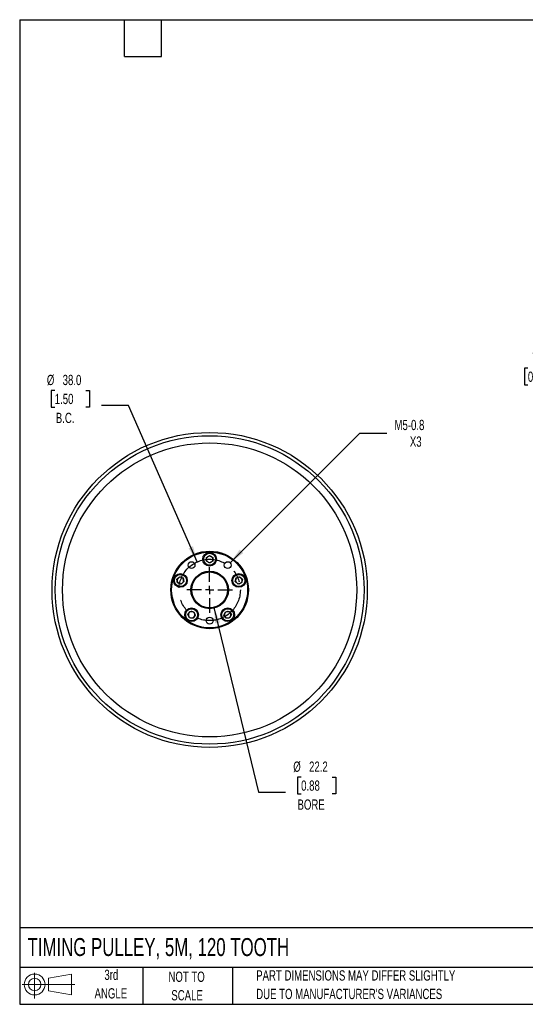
# Model space of a CAD drawing. Header units: millimetres. Extents: x 19 to 820, y 19 to 629.
# Tile 1 of 10: x 19 to 332, y 19 to 629. Entities that reach past the tile are written whole.
import ezdxf

# ---------------------------------------------------------------- set-up
doc = ezdxf.new("R2010")
doc.units = ezdxf.units.MM
doc.header["$LTSCALE"] = 3
doc.linetypes.add('CENTERX2', pattern=[20.32, 12.7, -2.54, 2.54, -2.54])
doc.layers.add('CENTER', color=40, linetype='CENTERX2')
doc.layers.add('SLD-DEFPOINTS', color=7, linetype='Continuous')
doc.layers.add('DIMENSIONS', color=140, linetype='Continuous', lineweight=25)
doc.layers.add('TEXT', color=140, linetype='Continuous', lineweight=25)
doc.styles.add('SLDTEXTSTYLE0', font='TXT', dxfattribs={"width": 0.7})
doc.dimstyles.new('SLDDIMSTYLE0', dxfattribs={"dimtxt": 6.474023, "dimasz": 9.906, "dimexe": 0, "dimexo": 0.0625, "dimgap": 1.618506, "dimtad": 0, "dimtih": 1, "dimtoh": 1, "dimrnd": 1e-09, "dimzin": 4, "dimdsep": 46, "dimtxsty": 'SLDTEXTSTYLE0', "dimsah": 1, "dimcen": 0, "dimadec": 0, "dimazin": 1, "dimtfac": 1, "dimtofl": 0, "dimtmove": 0, "dimatfit": 3, "dimfxl": 0, "dimfrac": 2, "dimtolj": 1, "dimtzin": 12, "dimarcsym": 0})
doc.dimstyles.new('SLDDIMSTYLE1', dxfattribs={"dimtxt": 6.474023, "dimasz": 9.906, "dimexe": 0, "dimexo": 0.0625, "dimgap": 1.618506, "dimtad": 0, "dimtih": 1, "dimtoh": 1, "dimrnd": 1e-09, "dimzin": 12, "dimdsep": 46, "dimtxsty": 'SLDTEXTSTYLE0', "dimsah": 1, "dimcen": 0, "dimadec": 0, "dimazin": 3, "dimtfac": 1, "dimtofl": 0, "dimtmove": 0, "dimatfit": 3, "dimfxl": 0, "dimfrac": 2, "dimtolj": 1, "dimtzin": 12, "dimarcsym": 0})
doc.dimstyles.new('SLDDIMSTYLE2', dxfattribs={"dimtxt": 6.474023, "dimasz": 9.906, "dimexe": 0, "dimexo": 0.0625, "dimgap": 1.618506, "dimtad": 0, "dimtih": 1, "dimtoh": 1, "dimrnd": 1e-09, "dimzin": 12, "dimdsep": 46, "dimtxsty": 'SLDTEXTSTYLE0', "dimsah": 1, "dimcen": 0, "dimadec": 0, "dimazin": 3, "dimtfac": 1, "dimtofl": 0, "dimtmove": 0, "dimatfit": 3, "dimfxl": 0, "dimfrac": 2, "dimtolj": 1, "dimtzin": 12, "dimarcsym": 0})
doc.dimstyles.new('SLDDIMSTYLE3', dxfattribs={"dimtxt": 6.474023, "dimasz": 9.906, "dimexe": 0, "dimexo": 0.0625, "dimgap": 1.618506, "dimtad": 0, "dimtih": 1, "dimtoh": 1, "dimrnd": 1e-09, "dimzin": 4, "dimdsep": 46, "dimtxsty": 'SLDTEXTSTYLE0', "dimsah": 1, "dimcen": 0.09, "dimadec": 0, "dimazin": 1, "dimtfac": 1, "dimtmove": 0, "dimatfit": 0, "dimfxl": 0, "dimfrac": 2, "dimtolj": 1, "dimtzin": 12, "dimarcsym": 0})

# ---------------------------------------------------------------- blocks, each defined once
blk = doc.blocks.new('Block11')
at = {"color": 7, "linetype": 'Continuous', "lineweight": 18}
for p, q in [((7.77, 15.93), (7.77, 0)), ((16.44, 12.5), (30.53, 15.1)), ((16.44, 4.79), (16.44, 12.5)), ((30.53, 15.1), (30.53, 2.19)), ((0, 8.65), (32.62, 8.65)), ((16.44, 4.79), (30.53, 2.19))]:
    blk.add_line(p, q, dxfattribs=at)
for radius in [6.45, 3.86]:
    blk.add_circle((7.77, 8.65), radius, dxfattribs=at)
blk = doc.blocks.new('Block12')
at = {"layer": 'SLD-DEFPOINTS'}
blk.add_blockref('Block11', (0, 0), dxfattribs=at)
blk = doc.blocks.new('_D')
at = {"layer": 'DIMENSIONS'}
for p, q in [((40.73, 399.14), (38.55, 399.14)), ((38.55, 399.14), (38.55, 388.85)), ((59.96, 399.14), (62.14, 399.14)), ((62.14, 399.14), (62.14, 388.85)), ((38.55, 388.85), (40.73, 388.85)), ((62.14, 388.85), (59.96, 388.85)), ((86.28, 389.73), (69.61, 389.73)), ((128.9, 292.98), (86.28, 389.73))]:
    blk.add_line(p, q, dxfattribs=at)
blk.add_solid([(128.9, 292.98), (126.3, 302.66), (123.51, 301.43)], dxfattribs=at)
at = {"layer": 'DIMENSIONS', "char_height": 6.35, "attachment_point": 1, "style": 'SLDTEXTSTYLE0'}
for s, insert in [('%%c', (35.84, 408.77)), ('38.0', (45.61, 408.77)), ('1.50', (40.73, 397.03)), ('B.C.', (41.4, 385.29))]:
    blk.add_mtext(s, dxfattribs=dict(at, insert=insert))
blk = doc.blocks.new('_D_1')
at = {"layer": 'DIMENSIONS'}
for p, q in [((139.17, 264.79), (166.85, 150.32)), ((193.16, 159.72), (190.99, 159.72)), ((190.99, 159.72), (190.99, 149.43)), ((212.4, 159.72), (214.58, 159.72)), ((214.58, 159.72), (214.58, 149.43)), ((166.85, 150.32), (183.51, 150.32)), ((190.99, 149.43), (193.16, 149.43)), ((214.58, 149.43), (212.4, 149.43))]:
    blk.add_line(p, q, dxfattribs=at)
blk.add_solid([(139.17, 264.79), (140.01, 254.8), (142.98, 255.52)], dxfattribs=at)
at = {"layer": 'DIMENSIONS', "char_height": 6.35, "attachment_point": 1, "style": 'SLDTEXTSTYLE0'}
for s, insert in [('%%c', (188.28, 169.35)), ('22.2', (198.05, 169.35)), ('0.88', (193.16, 157.62)), ('BORE', (190.92, 145.88))]:
    blk.add_mtext(s, dxfattribs=dict(at, insert=insert))
blk = doc.blocks.new('_D_2')
at = {"layer": 'DIMENSIONS'}
for p, q in [((149.21, 292.45), (229.48, 372.72)), ((229.48, 372.72), (246.15, 372.72))]:
    blk.add_line(p, q, dxfattribs=at)
blk.add_solid([(149.21, 292.45), (157.29, 298.38), (155.14, 300.53)], dxfattribs=at)
at = {"layer": 'DIMENSIONS', "char_height": 6.35, "attachment_point": 1, "style": 'SLDTEXTSTYLE0'}
for s, insert in [('M5-0.8', (250.91, 380.91)), ('X3', (260.43, 370.62))]:
    blk.add_mtext(s, dxfattribs=dict(at, insert=insert))
blk = doc.blocks.new('SW_CENTERMARKSYMBOL_0')
at = {"layer": 'CENTER', "color": 0}
for p, q in [((0, 5.08), (0, 14.1525)), ((-5.08, 0), (-14.1525, 0)), ((0, 0), (-2.54, 0)), ((0, 0), (0, 2.54)), ((0, 0), (0, -2.54)), ((0, 0), (2.54, 0)), ((5.08, 0), (14.1525, 0)), ((0, -5.08), (0, -14.1525))]:
    blk.add_line(p, q, dxfattribs=at)
blk = doc.blocks.new('_D_5')
at = {"layer": 'DIMENSIONS'}
for p, q in [((381.43, 302.9), (381.43, 422.42)), ((388.43, 302.9), (388.43, 422.42)), ((333.45, 412.89), (331.28, 412.89)), ((331.28, 412.89), (331.28, 402.6)), ((352.69, 412.89), (354.86, 412.89)), ((354.86, 412.89), (354.86, 402.6)), ((381.43, 412.89), (361.46, 412.89)), ((388.43, 412.89), (407.48, 412.89)), ((331.28, 402.6), (333.45, 402.6)), ((354.86, 402.6), (352.69, 402.6))]:
    blk.add_line(p, q, dxfattribs=at)
for points in [[(381.43, 412.89), (371.53, 414.42), (371.53, 411.37)], [(388.43, 412.89), (398.34, 411.37), (398.34, 414.42)]]:
    blk.add_solid(points, dxfattribs=at)
at = {"layer": 'DIMENSIONS', "char_height": 6.35, "attachment_point": 1, "style": 'SLDTEXTSTYLE0'}
for s, insert in [('7.0', (336.14, 422.53)), ('0.28', (333.45, 410.79))]:
    blk.add_mtext(s, dxfattribs=dict(at, insert=insert))

msp = doc.modelspace()

# ---------------------------------------------------------------- linework, layer by layer
for p, q in [((134.557, 295.747), (136.557, 296.902)), ((134.557, 293.438), (134.557, 295.747)), ((136.557, 292.283), (134.557, 293.438)), ((136.557, 296.902), (138.557, 295.747)), ((138.557, 293.438), (136.557, 292.283)), ((138.557, 295.747), (138.557, 293.438)), ((116.29, 282.177), (118.006, 283.722)), ((116.77, 279.918), (116.29, 282.177)), ((118.006, 283.722), (120.203, 283.009)), ((120.683, 280.75), (118.967, 279.205)), ((120.203, 283.009), (120.683, 280.75)), ((152.43, 280.75), (152.91, 283.009)), ((154.146, 279.205), (152.43, 280.75)), ((152.91, 283.009), (155.107, 283.722)), ((155.107, 283.722), (156.823, 282.177)), ((156.823, 282.177), (156.343, 279.918)), ((118.967, 279.205), (116.77, 279.918)), ((156.343, 279.918), (154.146, 279.205)), ((123.092, 260.462), (124.449, 262.331)), ((124.449, 262.331), (126.746, 262.089)), ((146.367, 262.089), (148.664, 262.331)), ((148.664, 262.331), (150.021, 260.462)), ((124.031, 258.353), (123.092, 260.462)), ((126.328, 258.111), (124.031, 258.353)), ((127.685, 259.979), (126.328, 258.111)), ((126.746, 262.089), (127.685, 259.979)), ((145.428, 259.979), (146.367, 262.089)), ((146.785, 258.111), (145.428, 259.979)), ((149.082, 258.353), (146.785, 258.111)), ((150.021, 260.462), (149.082, 258.353))]:
    msp.add_line(p, q)
for centre, radius in [((136.557, 275.592), 97.5), ((136.557, 275.592), 95.5), ((136.557, 275.592), 91), ((136.557, 275.592), 24), ((136.557, 275.592), 23.5), ((136.557, 294.592), 4.25), ((125.389, 290.964), 2.1), ((136.557, 294.592), 3.75), ((147.724, 290.964), 2.1), ((136.557, 275.592), 11.612), ((136.557, 275.592), 11.112), ((118.486, 281.464), 4.25), ((118.486, 281.464), 3.75), ((154.627, 281.464), 4.25), ((154.627, 281.464), 3.75), ((125.389, 260.221), 4.25), ((125.389, 260.221), 3.75), ((147.724, 260.221), 4.25), ((147.724, 260.221), 3.75), ((136.557, 256.592), 2.1)]:
    msp.add_circle(centre, radius)
for centre, start, end in [((136.557, 294.592), 120, 180), ((136.557, 294.592), 180, 240), ((136.557, 294.592), 60, 120), ((136.557, 294.592), 240, 300), ((136.557, 294.592), 0, 60), ((136.557, 294.592), 300, 0), ((118.486, 281.464), 132, 192), ((118.486, 281.464), 192, 252), ((118.486, 281.464), 72, 132), ((118.486, 281.464), 12, 72), ((118.486, 281.464), 312, 12), ((154.627, 281.464), 168, 228), ((154.627, 281.464), 108, 168), ((154.627, 281.464), 48, 108), ((154.627, 281.464), 288, 348), ((154.627, 281.464), 348, 48), ((118.486, 281.464), 252, 312), ((154.627, 281.464), 228, 288), ((125.389, 260.221), 84, 144), ((125.389, 260.221), 24, 84), ((147.724, 260.221), 96, 156), ((147.724, 260.221), 36, 96), ((125.389, 260.221), 144, 204), ((125.389, 260.221), 204, 264), ((125.389, 260.221), 264, 324), ((125.389, 260.221), 324, 24), ((147.724, 260.221), 156, 216), ((147.724, 260.221), 216, 276), ((147.724, 260.221), 276, 336), ((147.724, 260.221), 336, 36)]:
    msp.add_arc(centre, 2, start, end)
at = {"layer": 'CENTER', "linetype": 'CENTERX2'}
msp.add_circle((136.557, 275.592), 19, dxfattribs=at)
at = {"layer": 'TEXT'}
for p, q in [((19.05, 628.65), (819.15, 628.65)), ((19.05, 628.65), (19.05, 19.05)), ((83.82, 605.79), (83.82, 628.65)), ((106.68, 605.79), (106.68, 628.65)), ((83.82, 605.79), (106.68, 605.79)), ((819.15, 66.378), (19.05, 66.378)), ((819.15, 41.91), (19.05, 41.91)), ((95.25, 41.91), (95.25, 19.05)), ((150.635, 41.91), (150.635, 19.05)), ((19.05, 19.05), (819.15, 19.05))]:
    msp.add_line(p, q, dxfattribs=at)

# ---------------------------------------------------------------- block references
at = {"layer": 'CENTER'}
msp.add_blockref('SW_CENTERMARKSYMBOL_0', (136.557, 275.592), dxfattribs=at)
at = {"layer": 'SLD-DEFPOINTS'}
msp.add_blockref('Block12', (20.514, 22.662), dxfattribs=at)

# ---------------------------------------------------------------- texts
at = {"layer": 'TEXT', "style": 'SLDTEXTSTYLE0'}
for s, insert, char_height, attachment_point in [('TIMING PULLEY, 5M, 120 TOOTH', (23.897, 60.056), 11.1125, 1), ('3rd', (75.74, 40.48), 6.35, 2), ('NOT TO', (122.305, 39.296), 6.35, 2), ('PART DIMENSIONS MAY DIFFER SLIGHTLY', (165.358, 40.102), 6.35, 1), ('ANGLE', (75.447, 29.013), 6.35, 2), ('SCALE', (122.594, 27.829), 6.35, 2), ("DUE TO MANUFACTURER'S VARIANCES", (165.358, 28.636), 6.35, 1)]:
    msp.add_mtext(s, dxfattribs=dict(at, insert=insert, char_height=char_height, attachment_point=attachment_point))

# ---------------------------------------------------------------- dimensions: what is measured, and where the dimension line sits
at = {"layer": 'DIMENSIONS'}
dim = msp.add_linear_dim(base=(388.432, 412.893), p1=(381.432, 299.092), p2=(388.432, 299.092), dimstyle='SLDDIMSTYLE3', dxfattribs=at)
dim.commit()
dim.dimension.update_dxf_attribs({"geometry": '_D_5', "text_midpoint": (343.069, 412.893), "dimtype": 160})
for p1, p2, text, dimstyle, picture, middle in [((144.215, 258.204), (128.898, 292.98), '<>\\PB.C.', 'SLDDIMSTYLE0', '_D', (50.346, 393.08)), ((133.945, 286.393), (139.168, 264.791), '<>\\PBORE', 'SLDDIMSTYLE1', '_D_1', (202.784, 153.664))]:
    dim = msp.add_diameter_dim_2p(p1=p1, p2=p2, text=text, dimstyle=dimstyle, dxfattribs=at)
    dim.commit()
    dim.dimension.update_dxf_attribs({"geometry": picture, "text_midpoint": middle, "dimtype": 163})
dim = msp.add_diameter_dim_2p(p1=(146.24, 289.479), p2=(149.209, 292.448), text='M5-0.8\\PX3', dimstyle='SLDDIMSTYLE2', override={"dimpost": '<>'}, dxfattribs=at)
dim.commit()
dim.dimension.update_dxf_attribs({"geometry": '_D_2', "text_midpoint": (266.024, 372.721), "dimtype": 163})

doc.saveas('drawing.dxf')
